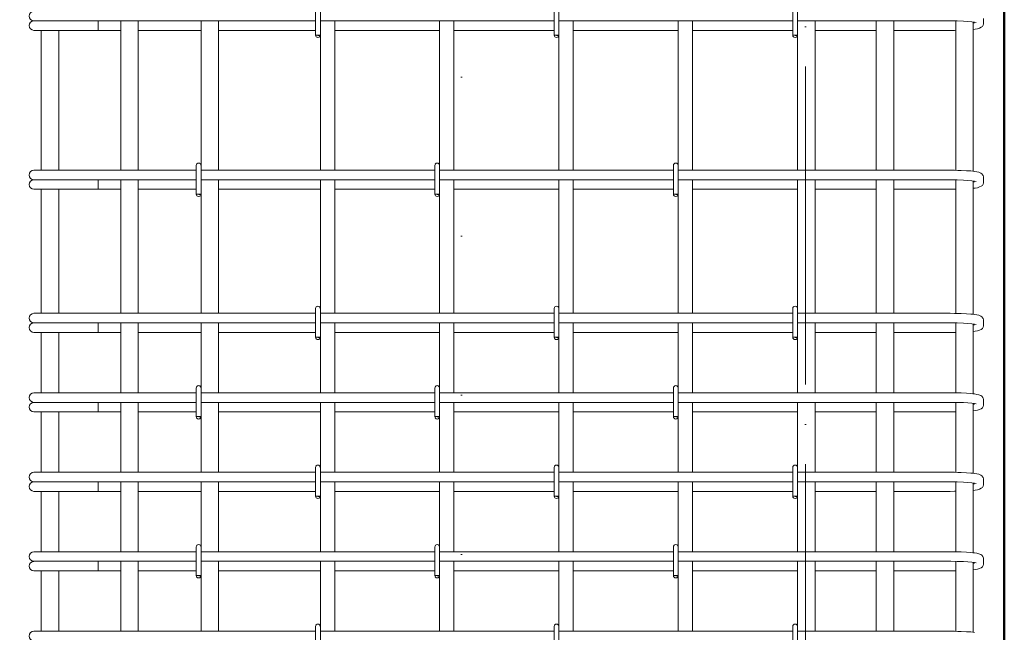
# Model space of a CAD drawing. Header units: millimetres. Extents: x 31181 to 43787, y -118926 to 7424.
# Tile 18 of 35: x 35662 to 36900, y 407 to 1177. Entities that reach past the tile are written whole.
import ezdxf

# ---------------------------------------------------------------- set-up
doc = ezdxf.new("R2010")
doc.units = ezdxf.units.MM
for name, pattern in [('ADSK_Линия разреза', [400, 0, -200, 0, -200]), ('ADSK_Линия сетки', [500, 400, -50, 0, -50]), ('ADSK_Пунктирная_п5', [100, 0, -100])]:
    doc.linetypes.add(name, pattern=pattern)
for name, color, linetype, lineweight in [('A-____-____-DIMS', 211, 'Continuous', 9), ('A-____-____-DIMS-25', 211, 'Continuous', 9), ('G-____-____-SYMB', 111, 'ADSK_Пунктирная_п5', 20), ('S-COLS-____-OTLN', 52, 'Continuous', 20), ('S-GRID-____-OTLN', 1, 'Continuous', 9), ('S-RBAR-____-OTLN', 171, 'Continuous', 100)]:
    doc.layers.add(name, color=color, linetype=linetype, lineweight=lineweight)
doc.styles.add('GOST Common_I_5', font='GOST_Common Italic.ttf', dxfattribs={"width": 0.8, "height": 62.5})
doc.dimstyles.new('ADSK_Для_арматуры_Основной_2_5_мм_шаг_кол-во_Стрелки_точный', dxfattribs={"dimscale": 304.8, "dimtxt": 0.206224, "dimasz": 0, "dimexe": 0.123031, "dimexo": 0.000403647, "dimgap": 0.032808, "dimtad": 1, "dimdec": 0, "dimlfac": 304.8, "dimdsep": 46, "dimtxsty": 'GOST Common_I_5', "dimblk2": 'NONE', "dimsah": 1, "dimcen": 0.09, "dimdle": 0.123031, "dimazin": 0, "dimtfac": 1, "dimtdec": 4, "dimtix": 1, "dimtmove": 0, "dimatfit": 3, "dimfxl": 1, "dimtvp": 1, "dimtfill": 1, "dimtolj": 1, "dimtzin": 0, "dimarcsym": 2})
doc.dimstyles.new('ADSK_Округление_5мм__Узкий__4', dxfattribs={"dimscale": 304.8, "dimtxt": 0.206224, "dimasz": 0.147638, "dimexe": 0.123031, "dimexo": 0.000269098, "dimgap": 0.032808, "dimtad": 1, "dimdec": 0, "dimlfac": 304.8, "dimrnd": 5, "dimdsep": 46, "dimtxsty": 'GOST Common_I_5', "dimblk1": 'OBLIQUE', "dimblk2": 'OBLIQUE', "dimsah": 1, "dimcen": 0.09, "dimdle": 0.123031, "dimazin": 0, "dimtfac": 1, "dimtdec": 4, "dimtix": 1, "dimtmove": 0, "dimatfit": 3, "dimfxl": 1, "dimtvp": 1, "dimtfill": 1, "dimtolj": 1, "dimtzin": 0, "dimlwd": 20, "dimlwe": 20, "dimarcsym": 2})

# ---------------------------------------------------------------- blocks, each defined once
blk = doc.blocks.new('DIMBLOCK33-КЖ1_ПЭ_ВЭ1_Армирование_Пилоны_Пм-1_3_1-1')
at = {"layer": 'A-____-____-DIMS-25', "lineweight": 40}
for points in [[(35397.4, 790), (35387.5, 715), (35407.3, 715)], [(35397.4, -110), (35407.3, -35), (35387.5, -35)]]:
    blk.add_hatch(color=256, dxfattribs=at).paths.add_polyline_path(points)
at = {"layer": 'A-____-____-DIMS-25'}
for p, q in [((35397.4, -147.5), (35397.4, 827.5)), ((35397.4, 790), (35359.9, 790)), ((35397.4, 790), (35636.3, 790)), ((35397.4, -110), (35359.9, -110)), ((35397.4, -110), (35636.3, -110))]:
    blk.add_line(p, q, dxfattribs=at)
at = {"layer": 'A-____-____-DIMS-25', "lineweight": 40}
for p, q in [((35397.4, 790), (35387.5, 715)), ((35407.3, 715), (35397.4, 790)), ((35387.5, 715), (35407.3, 715)), ((35407.3, -35), (35387.5, -35)), ((35387.5, -35), (35397.4, -110)), ((35397.4, -110), (35407.3, -35))]:
    blk.add_line(p, q, dxfattribs=at)
at = {"layer": 'A-____-____-DIMS-25', "color": 0, "insert": (35305.7, 186.6), "char_height": 62.5, "width": 368.194, "attachment_point": 1, "rotation": 90, "line_spacing_factor": 1.022761, "style": 'GOST Common_I_5', "bg_fill": 3, "box_fill_scale": 1.25, "bg_fill_color": 256, "bg_fill_true_color": 13158600, "bg_fill_transparency": 0}
blk.add_mtext('100x9=900', dxfattribs=at)
blk = doc.blocks.new('_None')
blk = doc.blocks.new('DIMBLOCK35-КЖ1_ПЭ_ВЭ1_Армирование_Пилоны_Пм-1_3_1-1')
at = {"layer": 'A-____-____-DIMS-25', "lineweight": 20}
for p, q in [((35397.4, 1007.5), (35397.4, 752.5)), ((35397.4, 970), (35359.9, 970)), ((35397.4, 970), (35648.8, 970)), ((35397.4, 790), (35359.9, 790)), ((35397.4, 790), (35648.8, 790))]:
    blk.add_line(p, q, dxfattribs=at)
at = {"layer": 'A-____-____-DIMS-25', "lineweight": 40}
for p, q in [((35397.4, 970), (35374.9, 992.5)), ((35397.4, 970), (35419.9, 947.5)), ((35397.4, 790), (35374.9, 812.5)), ((35397.4, 790), (35419.9, 767.5))]:
    blk.add_line(p, q, dxfattribs=at)
at = {"layer": 'A-____-____-DIMS-25', "color": 0, "lineweight": 20, "insert": (35305.7, 832.1), "char_height": 62.5, "width": 115.061, "attachment_point": 1, "rotation": 90, "line_spacing_factor": 1.022761, "style": 'GOST Common_I_5', "bg_fill": 3, "box_fill_scale": 1.25, "bg_fill_color": 256, "bg_fill_true_color": 13158600, "bg_fill_transparency": 0}
blk.add_mtext('180', dxfattribs=at)
blk = doc.blocks.new('_Oblique')
at = {"color": 0, "linetype": 'ByBlock', "lineweight": -2}
blk.add_line((-0.5, -0.5), (0.5, 0.5), dxfattribs=at)

msp = doc.modelspace()

# ---------------------------------------------------------------- hatches: boundary and pattern name
at = {"layer": 'S-RBAR-____-OTLN', "lineweight": 20}
for points in [[(36039.2331, 1157.302), (36039.8289, 1158), (36033.9312, 1158), (36036.9312, 1157.605)], [(36339.2331, 1157.302), (36339.8289, 1158), (36333.9312, 1158), (36336.9312, 1157.605)], [(36639.2331, 1157.302), (36639.8289, 1158), (36633.9312, 1158), (36636.9312, 1157.605)], [(35889.2331, 957.302), (35889.8289, 958), (35883.9312, 958), (35886.9312, 957.605)], [(36189.2331, 957.302), (36189.8289, 958), (36183.9312, 958), (36186.9312, 957.605)], [(36489.2331, 957.302), (36489.8289, 958), (36483.9312, 958), (36486.9312, 957.605)], [(36039.2331, 777.302), (36039.8289, 778), (36033.9312, 778), (36036.9312, 777.605)], [(36339.2331, 777.302), (36339.8289, 778), (36333.9312, 778), (36336.9312, 777.605)], [(36639.2331, 777.302), (36639.8289, 778), (36633.9312, 778), (36636.9312, 777.605)], [(35889.2331, 677.302), (35889.8289, 678), (35883.9312, 678), (35886.9312, 677.605)], [(36189.2331, 677.302), (36189.8289, 678), (36183.9312, 678), (36186.9312, 677.605)], [(36489.2331, 677.302), (36489.8289, 678), (36483.9312, 678), (36486.9312, 677.605)], [(36039.2331, 577.302), (36039.8289, 578), (36033.9312, 578), (36036.9312, 577.605)], [(36339.2331, 577.302), (36339.8289, 578), (36333.9312, 578), (36336.9312, 577.605)], [(36639.2331, 577.302), (36639.8289, 578), (36633.9312, 578), (36636.9312, 577.605)], [(35889.2331, 477.302), (35889.8289, 478), (35883.9312, 478), (35886.9312, 477.605)], [(36189.2331, 477.302), (36189.8289, 478), (36183.9312, 478), (36186.9312, 477.605)], [(36489.2331, 477.302), (36489.8289, 478), (36483.9312, 478), (36486.9312, 477.605)]]:
    msp.add_hatch(color=256, dxfattribs=at).paths.add_polyline_path(points)
h = msp.add_hatch(color=256, dxfattribs=at)
edge = h.paths.add_edge_path()
edge.add_arc((36036.9312, 1158), 3, 339.0594289, 360)
edge.add_line((36039.9312, 1158), (36036.9312, 1158))
edge.add_line((36036.9312, 1158), (36039.733, 1156.9278))
h = msp.add_hatch(color=256, dxfattribs=at)
edge = h.paths.add_edge_path()
edge.add_arc((36336.9312, 1158), 3, 339.0594289, 360)
edge.add_line((36339.9312, 1158), (36336.9312, 1158))
edge.add_line((36336.9312, 1158), (36339.733, 1156.9278))
h = msp.add_hatch(color=256, dxfattribs=at)
edge = h.paths.add_edge_path()
edge.add_arc((36636.9312, 1158), 3, 339.0594289, 360)
edge.add_line((36639.9312, 1158), (36636.9312, 1158))
edge.add_line((36636.9312, 1158), (36639.733, 1156.9278))
h = msp.add_hatch(color=256, dxfattribs=at)
edge = h.paths.add_edge_path()
edge.add_arc((35886.9312, 958), 3, 339.0594289, 360)
edge.add_line((35889.9312, 958), (35886.9312, 958))
edge.add_line((35886.9312, 958), (35889.733, 956.9278))
h = msp.add_hatch(color=256, dxfattribs=at)
edge = h.paths.add_edge_path()
edge.add_arc((36186.9312, 958), 3, 339.0594289, 360)
edge.add_line((36189.9312, 958), (36186.9312, 958))
edge.add_line((36186.9312, 958), (36189.733, 956.9278))
h = msp.add_hatch(color=256, dxfattribs=at)
edge = h.paths.add_edge_path()
edge.add_arc((36486.9312, 958), 3, 339.0594289, 360)
edge.add_line((36489.9312, 958), (36486.9312, 958))
edge.add_line((36486.9312, 958), (36489.733, 956.9278))
h = msp.add_hatch(color=256, dxfattribs=at)
edge = h.paths.add_edge_path()
edge.add_arc((36036.9312, 778), 3, 339.0594289, 360)
edge.add_line((36039.9312, 778), (36036.9312, 778))
edge.add_line((36036.9312, 778), (36039.733, 776.9278))
h = msp.add_hatch(color=256, dxfattribs=at)
edge = h.paths.add_edge_path()
edge.add_arc((36336.9312, 778), 3, 339.0594289, 360)
edge.add_line((36339.9312, 778), (36336.9312, 778))
edge.add_line((36336.9312, 778), (36339.733, 776.9278))
h = msp.add_hatch(color=256, dxfattribs=at)
edge = h.paths.add_edge_path()
edge.add_arc((36636.9312, 778), 3, 339.0594289, 360)
edge.add_line((36639.9312, 778), (36636.9312, 778))
edge.add_line((36636.9312, 778), (36639.733, 776.9278))
h = msp.add_hatch(color=256, dxfattribs=at)
edge = h.paths.add_edge_path()
edge.add_arc((35886.9312, 678), 3, 339.0594289, 360)
edge.add_line((35889.9312, 678), (35886.9312, 678))
edge.add_line((35886.9312, 678), (35889.733, 676.9278))
h = msp.add_hatch(color=256, dxfattribs=at)
edge = h.paths.add_edge_path()
edge.add_arc((36186.9312, 678), 3, 339.0594289, 360)
edge.add_line((36189.9312, 678), (36186.9312, 678))
edge.add_line((36186.9312, 678), (36189.733, 676.9278))
h = msp.add_hatch(color=256, dxfattribs=at)
edge = h.paths.add_edge_path()
edge.add_arc((36486.9312, 678), 3, 339.0594289, 360)
edge.add_line((36489.9312, 678), (36486.9312, 678))
edge.add_line((36486.9312, 678), (36489.733, 676.9278))
h = msp.add_hatch(color=256, dxfattribs=at)
edge = h.paths.add_edge_path()
edge.add_arc((36036.9312, 578), 3, 339.0594289, 360)
edge.add_line((36039.9312, 578), (36036.9312, 578))
edge.add_line((36036.9312, 578), (36039.733, 576.9278))
h = msp.add_hatch(color=256, dxfattribs=at)
edge = h.paths.add_edge_path()
edge.add_arc((36336.9312, 578), 3, 339.0594289, 360)
edge.add_line((36339.9312, 578), (36336.9312, 578))
edge.add_line((36336.9312, 578), (36339.733, 576.9278))
h = msp.add_hatch(color=256, dxfattribs=at)
edge = h.paths.add_edge_path()
edge.add_arc((36636.9312, 578), 3, 339.0594289, 360)
edge.add_line((36639.9312, 578), (36636.9312, 578))
edge.add_line((36636.9312, 578), (36639.733, 576.9278))
h = msp.add_hatch(color=256, dxfattribs=at)
edge = h.paths.add_edge_path()
edge.add_arc((35886.9312, 478), 3, 339.0594289, 360)
edge.add_line((35889.9312, 478), (35886.9312, 478))
edge.add_line((35886.9312, 478), (35889.733, 476.9278))
h = msp.add_hatch(color=256, dxfattribs=at)
edge = h.paths.add_edge_path()
edge.add_arc((36186.9312, 478), 3, 339.0594289, 360)
edge.add_line((36189.9312, 478), (36186.9312, 478))
edge.add_line((36186.9312, 478), (36189.733, 476.9278))
h = msp.add_hatch(color=256, dxfattribs=at)
edge = h.paths.add_edge_path()
edge.add_arc((36486.9312, 478), 3, 339.0594289, 360)
edge.add_line((36489.9312, 478), (36486.9312, 478))
edge.add_line((36486.9312, 478), (36489.733, 476.9278))

# ---------------------------------------------------------------- linework, layer by layer
at = {"layer": 'G-____-____-SYMB', "linetype": 'ADSK_Линия разреза'}
msp.add_line((36217.3445, 7308.1402), (36217.3445, -1022.1016), dxfattribs=at)
at = {"layer": 'S-COLS-____-OTLN', "lineweight": 50}
msp.add_line((36899.9312, 3900), (36899.9312, -160), dxfattribs=at)
at = {"layer": 'S-GRID-____-OTLN', "linetype": 'ADSK_Линия сетки'}
msp.add_line((36649.9308, -1281.9758), (36649.9308, 7313.1011), dxfattribs=at)
at = {"layer": 'S-RBAR-____-OTLN', "lineweight": 20}
for p, q in [((36033.9312, 1194), (36033.9312, 1158)), ((36039.9312, 1194), (36039.9312, 1158)), ((36333.9312, 1194), (36333.9312, 1158)), ((36339.9312, 1194), (36339.9312, 1158)), ((36633.9312, 1194), (36633.9312, 1158)), ((36639.9312, 1194), (36639.9312, 1158)), ((36873.8398, 1173.1187), (36873.8398, 1178.8813)), ((35679.8398, 1176), (35681.0664, 1176)), ((35679.8398, 1164), (35741.2956, 1164)), ((35681.3899, 1176), (35682.2893, 1176)), ((35682.2857, 1176), (35685.3219, 1176)), ((35685.311, 1176), (35687.5735, 1176)), ((35687.5632, 1176), (35691.7919, 1176)), ((35688.9312, 1164), (35688.9312, 988)), ((35691.7739, 1176), (35695.0164, 1176)), ((35694.9988, 1176), (35700.1636, 1176)), ((35700.1416, 1176), (35704.0319, 1176)), ((35704.0088, 1176), (35709.8202, 1176)), ((35709.7989, 1176), (35713.925, 1176)), ((35710.9312, 1164), (35710.9312, 988)), ((35713.9008, 1176), (35715.8398, 1176)), ((36033.9312, 1176), (35715.8398, 1176)), ((35760.5127, 1164), (35741.2956, 1164)), ((35760.5127, 1176), (35760.5127, 1164)), ((35760.5127, 1164), (35788.9312, 1164)), ((35788.9312, 1176), (35788.9312, 988)), ((35810.9312, 1176), (35810.9312, 988)), ((35810.9312, 1164), (35889.9312, 1164)), ((35889.9312, 1176), (35889.9312, 994)), ((35911.9312, 1176), (35911.9312, 988)), ((35911.9312, 1164), (36033.9312, 1164)), ((36333.9312, 1176), (36039.9312, 1176)), ((36057.9312, 988), (36057.9312, 1176)), ((36057.9312, 1164), (36189.9312, 1164)), ((36189.9312, 994), (36189.9312, 1176)), ((36207.9312, 988), (36207.9312, 1176)), ((36207.9312, 1164), (36333.9312, 1164)), ((36633.9312, 1176), (36339.9312, 1176)), ((36357.9312, 988), (36357.9312, 1176)), ((36357.9312, 1164), (36489.9312, 1164)), ((36489.9312, 994), (36489.9312, 1176)), ((36507.9312, 988), (36507.9312, 1176)), ((36507.9312, 1164), (36633.9312, 1164)), ((36831.8398, 1176), (36639.9312, 1176)), ((36661.9312, 1176), (36661.9312, 988)), ((36661.9312, 1164), (36738.9312, 1164)), ((36738.9312, 1176), (36738.9312, 988)), ((36760.9312, 1176), (36760.9312, 988)), ((36760.9312, 1164), (36831.8398, 1164)), ((36832.7105, 1175.9991), (36831.8398, 1176)), ((36831.8398, 1164), (36837.1992, 1164.0343)), ((36840.4569, 1175.9079), (36832.7105, 1175.9991)), ((36837.1992, 1164.0343), (36838.9312, 1164.0679)), ((36838.9312, 1175.9259), (36838.9312, 987.9242)), ((36848.5325, 1175.6382), (36840.4569, 1175.9079)), ((36854.2524, 1175.3072), (36848.5325, 1175.6382)), ((36859.0383, 1174.8929), (36854.2524, 1175.3072)), ((36862.629, 1174.4287), (36859.0383, 1174.8929)), ((36860.9312, 1174.6482), (36860.9312, 986.7347)), ((36860.9312, 1165.2656), (36863.3129, 1165.6128)), ((36861.8398, 1173.1187), (36861.8398, 1174.5308)), ((36864.642, 1174.0173), (36862.629, 1174.4287)), ((36863.3129, 1165.6128), (36866.3277, 1166.0523)), ((36864.7523, 1173.9888), (36864.642, 1174.0173)), ((36866.3277, 1166.0523), (36868.6727, 1166.9396)), ((36868.6727, 1166.9396), (36871.0176, 1167.827)), ((36871.0176, 1167.827), (36872.3105, 1168.9994)), ((36872.3105, 1168.9994), (36873.337, 1170.6562)), ((36873.337, 1170.6562), (36873.7777, 1172.2388)), ((36873.7777, 1172.2388), (36873.8398, 1173.1187)), ((36039.8289, 1158), (36033.9312, 1158)), ((36033.9312, 1158), (36036.9312, 1157.605)), ((36039.9312, 1158), (36036.9312, 1158)), ((36036.9312, 1158), (36039.733, 1156.9278)), ((36036.9312, 1157.605), (36039.2331, 1157.302)), ((36039.2331, 1157.302), (36039.8289, 1158)), ((36039.9312, 988), (36039.9312, 1158)), ((36339.8289, 1158), (36333.9312, 1158)), ((36333.9312, 1158), (36336.9312, 1157.605)), ((36339.9312, 1158), (36336.9312, 1158)), ((36336.9312, 1158), (36339.733, 1156.9278)), ((36336.9312, 1157.605), (36339.2331, 1157.302)), ((36339.2331, 1157.302), (36339.8289, 1158)), ((36339.9312, 988), (36339.9312, 1158)), ((36639.8289, 1158), (36633.9312, 1158)), ((36633.9312, 1158), (36636.9312, 1157.605)), ((36639.9312, 1158), (36636.9312, 1158)), ((36636.9312, 1158), (36639.733, 1156.9278)), ((36636.9312, 1157.605), (36639.2331, 1157.302)), ((36639.2331, 1157.302), (36639.8289, 1158)), ((36639.9312, 1158), (36639.9312, 988)), ((35883.9312, 994), (35883.9312, 958)), ((35889.9312, 994), (35889.9312, 958)), ((36183.9312, 994), (36183.9312, 958)), ((36189.9312, 994), (36189.9312, 958)), ((36483.9312, 994), (36483.9312, 958)), ((36489.9312, 994), (36489.9312, 958)), ((35679.8398, 988), (35690.3839, 988)), ((35690.3839, 988), (35715.8398, 988)), ((35883.6911, 988), (35715.8398, 988)), ((36183.9312, 988), (35889.9312, 988)), ((36483.9312, 988), (36189.9312, 988)), ((36831.8398, 988), (36489.9312, 988)), ((36837.1992, 987.9657), (36831.8398, 988)), ((36841.5153, 987.8622), (36837.1992, 987.9657)), ((36845.8315, 987.7587), (36841.5153, 987.8622)), ((36852.187, 987.4644), (36845.8315, 987.7587)), ((36857.8135, 987.0642), (36852.187, 987.4644)), ((36860.1788, 986.8142), (36857.8135, 987.0642)), ((36862.5441, 986.5642), (36860.1788, 986.8142)), ((36865.2407, 986.0601), (36862.5441, 986.5642)), ((36867.9372, 985.556), (36865.2407, 986.0601)), ((36870.476, 984.5201), (36867.9372, 985.556)), ((36871.6291, 983.6923), (36870.476, 984.5201)), ((36873.0156, 981.9941), (36871.6291, 983.6923)), ((36873.337, 981.3438), (36873.0156, 981.9941)), ((36873.7777, 979.7612), (36873.337, 981.3438)), ((36873.8398, 978.8813), (36873.7777, 979.7612)), ((36873.8398, 973.1187), (36873.8398, 978.8813)), ((35679.8398, 976), (35681.0664, 976)), ((35681.3899, 976), (35682.2893, 976)), ((35682.2857, 976), (35685.3219, 976)), ((35685.311, 976), (35687.5735, 976)), ((35687.5632, 976), (35691.7919, 976)), ((35691.7739, 976), (35695.0164, 976)), ((35694.9988, 976), (35700.1636, 976)), ((35700.1416, 976), (35704.0319, 976)), ((35704.0088, 976), (35709.8202, 976)), ((35709.7989, 976), (35713.925, 976)), ((35713.9008, 976), (35715.8398, 976)), ((35883.6911, 976), (35715.8398, 976)), ((35760.5127, 976), (35760.5127, 964)), ((35788.9312, 976), (35788.9312, 808)), ((35810.9312, 976), (35810.9312, 808)), ((36183.9312, 976), (35889.9312, 976)), ((35911.9312, 976), (35911.9312, 808)), ((36039.9312, 814), (36039.9312, 976)), ((36057.9312, 808), (36057.9312, 976)), ((36483.9312, 976), (36189.9312, 976)), ((36207.9312, 808), (36207.9312, 976)), ((36339.9312, 814), (36339.9312, 976)), ((36357.9312, 808), (36357.9312, 976)), ((36831.8398, 976), (36489.9312, 976)), ((36507.9312, 808), (36507.9312, 976)), ((36639.9312, 976), (36639.9312, 814)), ((36661.9312, 976), (36661.9312, 808)), ((36738.9312, 976), (36738.9312, 808)), ((36760.9312, 976), (36760.9312, 808)), ((36832.7105, 975.9991), (36831.8398, 976)), ((36840.4569, 975.9079), (36832.7105, 975.9991)), ((36838.9312, 975.9259), (36838.9312, 807.9242)), ((36848.5325, 975.6382), (36840.4569, 975.9079)), ((36854.2524, 975.3072), (36848.5325, 975.6382)), ((36859.0383, 974.8929), (36854.2524, 975.3072)), ((36862.629, 974.4287), (36859.0383, 974.8929)), ((36860.9312, 974.6482), (36860.9312, 806.7347)), ((36861.8398, 973.1187), (36861.8398, 974.5308)), ((36864.642, 974.0173), (36862.629, 974.4287)), ((36863.3129, 965.6128), (36866.3277, 966.0523)), ((36864.7523, 973.9888), (36864.642, 974.0173)), ((36866.3277, 966.0523), (36868.6727, 966.9396)), ((36868.6727, 966.9396), (36871.0176, 967.827)), ((36871.0176, 967.827), (36872.3105, 968.9994)), ((36872.3105, 968.9994), (36873.337, 970.6562)), ((36873.337, 970.6562), (36873.7777, 972.2388)), ((36873.7777, 972.2388), (36873.8398, 973.1187)), ((35679.8398, 964), (35741.2956, 964)), ((35688.9312, 964), (35688.9312, 808)), ((35710.9312, 964), (35710.9312, 808)), ((35760.5127, 964), (35741.2956, 964)), ((35760.5127, 964), (35788.9312, 964)), ((35810.9312, 964), (35883.6911, 964)), ((35889.8289, 958), (35883.9312, 958)), ((35883.9312, 958), (35886.9312, 957.605)), ((35889.9312, 958), (35886.9312, 958)), ((35886.9312, 958), (35889.733, 956.9278)), ((35886.9312, 957.605), (35889.2331, 957.302)), ((35889.2331, 957.302), (35889.8289, 958)), ((35889.9312, 958), (35889.9312, 808)), ((35911.9312, 964), (36039.9312, 964)), ((36057.9312, 964), (36183.9312, 964)), ((36189.8289, 958), (36183.9312, 958)), ((36183.9312, 958), (36186.9312, 957.605)), ((36189.9312, 958), (36186.9312, 958)), ((36186.9312, 958), (36189.733, 956.9278)), ((36186.9312, 957.605), (36189.2331, 957.302)), ((36189.2331, 957.302), (36189.8289, 958)), ((36189.9312, 808), (36189.9312, 958)), ((36207.9312, 964), (36339.9312, 964)), ((36357.9312, 964), (36483.9312, 964)), ((36489.8289, 958), (36483.9312, 958)), ((36483.9312, 958), (36486.9312, 957.605)), ((36489.9312, 958), (36486.9312, 958)), ((36486.9312, 958), (36489.733, 956.9278)), ((36486.9312, 957.605), (36489.2331, 957.302)), ((36489.2331, 957.302), (36489.8289, 958)), ((36489.9312, 808), (36489.9312, 958)), ((36507.9312, 964), (36639.9312, 964)), ((36661.9312, 964), (36738.9312, 964)), ((36760.9312, 964), (36831.8398, 964)), ((36831.8398, 964), (36837.1992, 964.0343)), ((36837.1992, 964.0343), (36838.9312, 964.0679)), ((36860.9312, 965.2656), (36863.3129, 965.6128)), ((35679.8398, 808), (35690.3839, 808)), ((35690.3839, 808), (35715.8398, 808)), ((36033.9312, 808), (35715.8398, 808)), ((36033.9312, 814), (36033.9312, 778)), ((36039.9312, 814), (36039.9312, 778)), ((36333.9312, 808), (36039.9312, 808)), ((36333.9312, 814), (36333.9312, 778)), ((36339.9312, 814), (36339.9312, 778)), ((36633.9312, 808), (36339.9312, 808)), ((36633.9312, 814), (36633.9312, 778)), ((36639.9312, 814), (36639.9312, 778)), ((36831.8398, 808), (36639.9312, 808)), ((36837.1992, 807.9657), (36831.8398, 808)), ((36841.5153, 807.8622), (36837.1992, 807.9657)), ((36845.8315, 807.7587), (36841.5153, 807.8622)), ((36852.187, 807.4644), (36845.8315, 807.7587)), ((36857.8135, 807.0642), (36852.187, 807.4644)), ((36860.1788, 806.8142), (36857.8135, 807.0642)), ((36862.5441, 806.5642), (36860.1788, 806.8142)), ((36865.2407, 806.0601), (36862.5441, 806.5642)), ((36867.9372, 805.556), (36865.2407, 806.0601)), ((36870.476, 804.5201), (36867.9372, 805.556)), ((35679.8398, 796), (35681.0664, 796)), ((35681.3899, 796), (35682.2893, 796)), ((35682.2857, 796), (35685.3219, 796)), ((35685.311, 796), (35687.5735, 796)), ((35687.5632, 796), (35691.7919, 796)), ((35691.7739, 796), (35695.0164, 796)), ((35694.9988, 796), (35700.1636, 796)), ((35700.1416, 796), (35704.0319, 796)), ((35704.0088, 796), (35709.8202, 796)), ((35709.7989, 796), (35713.925, 796)), ((35713.9008, 796), (35715.8398, 796)), ((36033.9312, 796), (35715.8398, 796)), ((35760.5127, 796), (35760.5127, 784)), ((35788.9312, 796), (35788.9312, 708)), ((35810.9312, 796), (35810.9312, 708)), ((35889.9312, 796), (35889.9312, 714)), ((35911.9312, 796), (35911.9312, 708)), ((36333.9312, 796), (36039.9312, 796)), ((36057.9312, 708), (36057.9312, 796)), ((36189.9312, 714), (36189.9312, 796)), ((36207.9312, 708), (36207.9312, 796)), ((36633.9312, 796), (36339.9312, 796)), ((36357.9312, 708), (36357.9312, 796)), ((36489.9312, 714), (36489.9312, 796)), ((36507.9312, 708), (36507.9312, 796)), ((36831.8398, 796), (36639.9312, 796)), ((36661.9312, 796), (36661.9312, 708)), ((36738.9312, 796), (36738.9312, 708)), ((36760.9312, 796), (36760.9312, 708)), ((36832.7105, 795.9991), (36831.8398, 796)), ((36840.4569, 795.9079), (36832.7105, 795.9991)), ((36838.9312, 795.9259), (36838.9312, 707.9242)), ((36848.5325, 795.6382), (36840.4569, 795.9079)), ((36854.2524, 795.3072), (36848.5325, 795.6382)), ((36859.0383, 794.8929), (36854.2524, 795.3072)), ((36862.629, 794.4287), (36859.0383, 794.8929)), ((36860.9312, 794.6482), (36860.9312, 706.7347)), ((36861.8398, 793.1187), (36861.8398, 794.5308)), ((36864.642, 794.0173), (36862.629, 794.4287)), ((36864.7523, 793.9888), (36864.642, 794.0173)), ((36871.6291, 803.6923), (36870.476, 804.5201)), ((36873.0156, 801.9941), (36871.6291, 803.6923)), ((36873.337, 801.3438), (36873.0156, 801.9941)), ((36873.7777, 799.7612), (36873.337, 801.3438)), ((36873.8398, 798.8813), (36873.7777, 799.7612)), ((36873.7777, 792.2388), (36873.8398, 793.1187)), ((36873.8398, 793.1187), (36873.8398, 798.8813)), ((35679.8398, 784), (35741.2956, 784)), ((35688.9312, 784), (35688.9312, 708)), ((35710.9312, 784), (35710.9312, 708)), ((35760.5127, 784), (35741.2956, 784)), ((35760.5127, 784), (35788.9312, 784)), ((35810.9312, 784), (35889.9312, 784)), ((35911.9312, 784), (36033.9312, 784)), ((36057.9312, 784), (36189.9312, 784)), ((36207.9312, 784), (36333.9312, 784)), ((36357.9312, 784), (36489.9312, 784)), ((36507.9312, 784), (36633.9312, 784)), ((36661.9312, 784), (36738.9312, 784)), ((36760.9312, 784), (36831.8398, 784)), ((36831.8398, 784), (36837.1992, 784.0343)), ((36837.1992, 784.0343), (36838.9312, 784.0679)), ((36860.9312, 785.2656), (36863.3129, 785.6128)), ((36863.3129, 785.6128), (36866.3277, 786.0523)), ((36866.3277, 786.0523), (36868.6727, 786.9396)), ((36868.6727, 786.9396), (36871.0176, 787.827)), ((36871.0176, 787.827), (36872.3105, 788.9994)), ((36872.3105, 788.9994), (36873.337, 790.6562)), ((36873.337, 790.6562), (36873.7777, 792.2388)), ((36039.8289, 778), (36033.9312, 778)), ((36033.9312, 778), (36036.9312, 777.605)), ((36039.9312, 778), (36036.9312, 778)), ((36036.9312, 778), (36039.733, 776.9278)), ((36036.9312, 777.605), (36039.2331, 777.302)), ((36039.2331, 777.302), (36039.8289, 778)), ((36039.9312, 708), (36039.9312, 778)), ((36339.8289, 778), (36333.9312, 778)), ((36333.9312, 778), (36336.9312, 777.605)), ((36339.9312, 778), (36336.9312, 778)), ((36336.9312, 778), (36339.733, 776.9278)), ((36336.9312, 777.605), (36339.2331, 777.302)), ((36339.2331, 777.302), (36339.8289, 778)), ((36339.9312, 708), (36339.9312, 778)), ((36639.8289, 778), (36633.9312, 778)), ((36633.9312, 778), (36636.9312, 777.605)), ((36639.9312, 778), (36636.9312, 778)), ((36636.9312, 778), (36639.733, 776.9278)), ((36636.9312, 777.605), (36639.2331, 777.302)), ((36639.2331, 777.302), (36639.8289, 778)), ((36639.9312, 778), (36639.9312, 708)), ((35679.8398, 708), (35690.3839, 708)), ((35690.3839, 708), (35715.8398, 708)), ((35883.6911, 708), (35715.8398, 708)), ((35883.9312, 714), (35883.9312, 678)), ((35889.9312, 714), (35889.9312, 678)), ((36183.9312, 708), (35889.9312, 708)), ((36183.9312, 714), (36183.9312, 678)), ((36189.9312, 714), (36189.9312, 678)), ((36483.9312, 708), (36189.9312, 708)), ((36483.9312, 714), (36483.9312, 678)), ((36489.9312, 714), (36489.9312, 678)), ((36831.8398, 708), (36489.9312, 708)), ((36837.1992, 707.9657), (36831.8398, 708)), ((36841.5153, 707.8622), (36837.1992, 707.9657)), ((36845.8315, 707.7587), (36841.5153, 707.8622)), ((36852.187, 707.4644), (36845.8315, 707.7587)), ((36857.8135, 707.0642), (36852.187, 707.4644)), ((36860.1788, 706.8142), (36857.8135, 707.0642)), ((36862.5441, 706.5642), (36860.1788, 706.8142)), ((36865.2407, 706.0601), (36862.5441, 706.5642)), ((36867.9372, 705.556), (36865.2407, 706.0601)), ((35679.8398, 696), (35681.0664, 696)), ((35681.3899, 696), (35682.2893, 696)), ((35682.2857, 696), (35685.3219, 696)), ((35685.311, 696), (35687.5735, 696)), ((35687.5632, 696), (35691.7919, 696)), ((35691.7739, 696), (35695.0164, 696)), ((35694.9988, 696), (35700.1636, 696)), ((35700.1416, 696), (35704.0319, 696)), ((35704.0088, 696), (35709.8202, 696)), ((35709.7989, 696), (35713.925, 696)), ((35713.9008, 696), (35715.8398, 696)), ((35883.6911, 696), (35715.8398, 696)), ((35760.5127, 696), (35760.5127, 684)), ((35788.9312, 696), (35788.9312, 608)), ((35810.9312, 696), (35810.9312, 608)), ((36183.9312, 696), (35889.9312, 696)), ((35911.9312, 696), (35911.9312, 608)), ((36039.9312, 614), (36039.9312, 696)), ((36057.9312, 608), (36057.9312, 696)), ((36483.9312, 696), (36189.9312, 696)), ((36207.9312, 608), (36207.9312, 696)), ((36339.9312, 614), (36339.9312, 696)), ((36357.9312, 608), (36357.9312, 696)), ((36831.8398, 696), (36489.9312, 696)), ((36507.9312, 608), (36507.9312, 696)), ((36639.9312, 696), (36639.9312, 614)), ((36661.9312, 696), (36661.9312, 608)), ((36738.9312, 696), (36738.9312, 608)), ((36760.9312, 696), (36760.9312, 608)), ((36832.7105, 695.9991), (36831.8398, 696)), ((36840.4569, 695.9079), (36832.7105, 695.9991)), ((36838.9312, 695.9259), (36838.9312, 607.9242)), ((36848.5325, 695.6382), (36840.4569, 695.9079)), ((36854.2524, 695.3072), (36848.5325, 695.6382)), ((36859.0383, 694.8929), (36854.2524, 695.3072)), ((36862.629, 694.4287), (36859.0383, 694.8929)), ((36860.9312, 694.6482), (36860.9312, 606.7347)), ((36861.8398, 693.1187), (36861.8398, 694.5308)), ((36864.642, 694.0173), (36862.629, 694.4287)), ((36864.7523, 693.9888), (36864.642, 694.0173)), ((36870.476, 704.5201), (36867.9372, 705.556)), ((36871.6291, 703.6923), (36870.476, 704.5201)), ((36873.0156, 701.9941), (36871.6291, 703.6923)), ((36873.337, 701.3438), (36873.0156, 701.9941)), ((36873.7777, 699.7612), (36873.337, 701.3438)), ((36873.8398, 698.8813), (36873.7777, 699.7612)), ((36873.8398, 693.1187), (36873.8398, 698.8813)), ((35679.8398, 684), (35741.2956, 684)), ((35688.9312, 684), (35688.9312, 608)), ((35710.9312, 684), (35710.9312, 608)), ((35760.5127, 684), (35741.2956, 684)), ((35760.5127, 684), (35788.9312, 684)), ((35810.9312, 684), (35883.6911, 684)), ((35911.9312, 684), (36039.9312, 684)), ((36057.9312, 684), (36183.9312, 684)), ((36207.9312, 684), (36339.9312, 684)), ((36357.9312, 684), (36483.9312, 684)), ((36507.9312, 684), (36639.9312, 684)), ((36661.9312, 684), (36738.9312, 684)), ((36760.9312, 684), (36831.8398, 684)), ((36831.8398, 684), (36837.1992, 684.0343)), ((36837.1992, 684.0343), (36838.9312, 684.0679)), ((36860.9312, 685.2656), (36863.3129, 685.6128)), ((36863.3129, 685.6128), (36866.3277, 686.0523)), ((36866.3277, 686.0523), (36868.6727, 686.9396)), ((36868.6727, 686.9396), (36871.0176, 687.827)), ((36871.0176, 687.827), (36872.3105, 688.9994)), ((36872.3105, 688.9994), (36873.337, 690.6562)), ((36873.337, 690.6562), (36873.7777, 692.2388)), ((36873.7777, 692.2388), (36873.8398, 693.1187)), ((35889.8289, 678), (35883.9312, 678)), ((35883.9312, 678), (35886.9312, 677.605)), ((35889.9312, 678), (35886.9312, 678)), ((35886.9312, 678), (35889.733, 676.9278)), ((35886.9312, 677.605), (35889.2331, 677.302)), ((35889.2331, 677.302), (35889.8289, 678)), ((35889.9312, 678), (35889.9312, 608)), ((36189.8289, 678), (36183.9312, 678)), ((36183.9312, 678), (36186.9312, 677.605)), ((36189.9312, 678), (36186.9312, 678)), ((36186.9312, 678), (36189.733, 676.9278)), ((36186.9312, 677.605), (36189.2331, 677.302)), ((36189.2331, 677.302), (36189.8289, 678)), ((36189.9312, 608), (36189.9312, 678)), ((36489.8289, 678), (36483.9312, 678)), ((36483.9312, 678), (36486.9312, 677.605)), ((36489.9312, 678), (36486.9312, 678)), ((36486.9312, 678), (36489.733, 676.9278)), ((36486.9312, 677.605), (36489.2331, 677.302)), ((36489.2331, 677.302), (36489.8289, 678)), ((36489.9312, 608), (36489.9312, 678)), ((35679.8398, 608), (35690.3839, 608)), ((35690.3839, 608), (35715.8398, 608)), ((36033.9312, 608), (35715.8398, 608)), ((36033.9312, 614), (36033.9312, 578)), ((36039.9312, 614), (36039.9312, 578)), ((36333.9312, 608), (36039.9312, 608)), ((36333.9312, 614), (36333.9312, 578)), ((36339.9312, 614), (36339.9312, 578)), ((36633.9312, 608), (36339.9312, 608)), ((36633.9312, 614), (36633.9312, 578)), ((36639.9312, 614), (36639.9312, 578)), ((36831.8398, 608), (36639.9312, 608)), ((36837.1992, 607.9657), (36831.8398, 608)), ((36841.5153, 607.8622), (36837.1992, 607.9657)), ((36845.8315, 607.7587), (36841.5153, 607.8622)), ((36852.187, 607.4644), (36845.8315, 607.7587)), ((36857.8135, 607.0642), (36852.187, 607.4644)), ((36860.1788, 606.8142), (36857.8135, 607.0642)), ((36862.5441, 606.5642), (36860.1788, 606.8142)), ((35679.8398, 596), (35681.0664, 596)), ((35681.3899, 596), (35682.2893, 596)), ((35682.2857, 596), (35685.3219, 596)), ((35685.311, 596), (35687.5735, 596)), ((35687.5632, 596), (35691.7919, 596)), ((35691.7739, 596), (35695.0164, 596)), ((35694.9988, 596), (35700.1636, 596)), ((35700.1416, 596), (35704.0319, 596)), ((35704.0088, 596), (35709.8202, 596)), ((35709.7989, 596), (35713.925, 596)), ((35713.9008, 596), (35715.8398, 596)), ((36033.9312, 596), (35715.8398, 596)), ((35760.5127, 596), (35760.5127, 584)), ((35788.9312, 596), (35788.9312, 508)), ((35810.9312, 596), (35810.9312, 508)), ((35889.9312, 596), (35889.9312, 514)), ((35911.9312, 596), (35911.9312, 508)), ((36333.9312, 596), (36039.9312, 596)), ((36057.9312, 508), (36057.9312, 596)), ((36189.9312, 514), (36189.9312, 596)), ((36207.9312, 508), (36207.9312, 596)), ((36633.9312, 596), (36339.9312, 596)), ((36357.9312, 508), (36357.9312, 596)), ((36489.9312, 514), (36489.9312, 596)), ((36507.9312, 508), (36507.9312, 596)), ((36831.8398, 596), (36639.9312, 596)), ((36661.9312, 596), (36661.9312, 508)), ((36738.9312, 596), (36738.9312, 508)), ((36760.9312, 596), (36760.9312, 508)), ((36832.7105, 595.9991), (36831.8398, 596)), ((36840.4569, 595.9079), (36832.7105, 595.9991)), ((36838.9312, 595.9259), (36838.9312, 507.9242)), ((36848.5325, 595.6382), (36840.4569, 595.9079)), ((36854.2524, 595.3072), (36848.5325, 595.6382)), ((36859.0383, 594.8929), (36854.2524, 595.3072)), ((36862.629, 594.4287), (36859.0383, 594.8929)), ((36860.9312, 594.6482), (36860.9312, 506.7347)), ((36861.8398, 593.1187), (36861.8398, 594.5308)), ((36865.2407, 606.0601), (36862.5441, 606.5642)), ((36864.642, 594.0173), (36862.629, 594.4287)), ((36867.9372, 605.556), (36865.2407, 606.0601)), ((36870.476, 604.5201), (36867.9372, 605.556)), ((36871.6291, 603.6923), (36870.476, 604.5201)), ((36873.0156, 601.9941), (36871.6291, 603.6923)), ((36873.337, 601.3438), (36873.0156, 601.9941)), ((36873.7777, 599.7612), (36873.337, 601.3438)), ((36873.8398, 598.8813), (36873.7777, 599.7612)), ((36873.8398, 593.1187), (36873.8398, 598.8813)), ((35679.8398, 584), (35741.2956, 584)), ((35688.9312, 584), (35688.9312, 508)), ((35710.9312, 584), (35710.9312, 508)), ((35760.5127, 584), (35741.2956, 584)), ((35760.5127, 584), (35788.9312, 584)), ((35810.9312, 584), (35889.9312, 584)), ((35911.9312, 584), (36033.9312, 584)), ((36057.9312, 584), (36189.9312, 584)), ((36207.9312, 584), (36333.9312, 584)), ((36357.9312, 584), (36489.9312, 584)), ((36507.9312, 584), (36633.9312, 584)), ((36661.9312, 584), (36738.9312, 584)), ((36760.9312, 584), (36831.8398, 584)), ((36831.8398, 584), (36837.1992, 584.0343)), ((36837.1992, 584.0343), (36838.9312, 584.0679)), ((36860.9312, 585.2656), (36863.3129, 585.6128)), ((36863.3129, 585.6128), (36866.3277, 586.0523)), ((36864.7523, 593.9888), (36864.642, 594.0173)), ((36866.3277, 586.0523), (36868.6727, 586.9396)), ((36868.6727, 586.9396), (36871.0176, 587.827)), ((36871.0176, 587.827), (36872.3105, 588.9994)), ((36872.3105, 588.9994), (36873.337, 590.6562)), ((36873.337, 590.6562), (36873.7777, 592.2388)), ((36873.7777, 592.2388), (36873.8398, 593.1187)), ((36039.8289, 578), (36033.9312, 578)), ((36033.9312, 578), (36036.9312, 577.605)), ((36039.9312, 578), (36036.9312, 578)), ((36036.9312, 578), (36039.733, 576.9278)), ((36036.9312, 577.605), (36039.2331, 577.302)), ((36039.2331, 577.302), (36039.8289, 578)), ((36039.9312, 508), (36039.9312, 578)), ((36339.8289, 578), (36333.9312, 578)), ((36333.9312, 578), (36336.9312, 577.605)), ((36339.9312, 578), (36336.9312, 578)), ((36336.9312, 578), (36339.733, 576.9278)), ((36336.9312, 577.605), (36339.2331, 577.302)), ((36339.2331, 577.302), (36339.8289, 578)), ((36339.9312, 508), (36339.9312, 578)), ((36639.8289, 578), (36633.9312, 578)), ((36633.9312, 578), (36636.9312, 577.605)), ((36639.9312, 578), (36636.9312, 578)), ((36636.9312, 578), (36639.733, 576.9278)), ((36636.9312, 577.605), (36639.2331, 577.302)), ((36639.2331, 577.302), (36639.8289, 578)), ((36639.9312, 578), (36639.9312, 508)), ((35679.8398, 508), (35690.3839, 508)), ((35690.3839, 508), (35715.8398, 508)), ((35883.6911, 508), (35715.8398, 508)), ((35883.9312, 514), (35883.9312, 478)), ((35889.9312, 514), (35889.9312, 478)), ((36183.9312, 508), (35889.9312, 508)), ((36183.9312, 514), (36183.9312, 478)), ((36189.9312, 514), (36189.9312, 478)), ((36483.9312, 508), (36189.9312, 508)), ((36483.9312, 514), (36483.9312, 478)), ((36489.9312, 514), (36489.9312, 478)), ((36831.8398, 508), (36489.9312, 508)), ((36837.1992, 507.9657), (36831.8398, 508)), ((36841.5153, 507.8622), (36837.1992, 507.9657)), ((36845.8315, 507.7587), (36841.5153, 507.8622)), ((36852.187, 507.4644), (36845.8315, 507.7587)), ((35679.8398, 496), (35681.0664, 496)), ((35681.3899, 496), (35682.2893, 496)), ((35682.2857, 496), (35685.3219, 496)), ((35685.311, 496), (35687.5735, 496)), ((35687.5632, 496), (35691.7919, 496)), ((35691.7739, 496), (35695.0164, 496)), ((35694.9988, 496), (35700.1636, 496)), ((35700.1416, 496), (35704.0319, 496)), ((35704.0088, 496), (35709.8202, 496)), ((35709.7989, 496), (35713.925, 496)), ((35713.9008, 496), (35715.8398, 496)), ((35883.6911, 496), (35715.8398, 496)), ((35760.5127, 496), (35760.5127, 484)), ((35788.9312, 496), (35788.9312, 408)), ((35810.9312, 496), (35810.9312, 408)), ((36183.9312, 496), (35889.9312, 496)), ((35911.9312, 496), (35911.9312, 408)), ((36039.9312, 414), (36039.9312, 496)), ((36057.9312, 408), (36057.9312, 496)), ((36483.9312, 496), (36189.9312, 496)), ((36207.9312, 408), (36207.9312, 496)), ((36339.9312, 414), (36339.9312, 496)), ((36357.9312, 408), (36357.9312, 496)), ((36831.8398, 496), (36489.9312, 496)), ((36507.9312, 408), (36507.9312, 496)), ((36639.9312, 496), (36639.9312, 414)), ((36661.9312, 496), (36661.9312, 408)), ((36738.9312, 496), (36738.9312, 408)), ((36760.9312, 496), (36760.9312, 408)), ((36832.7105, 495.9991), (36831.8398, 496)), ((36840.4569, 495.9079), (36832.7105, 495.9991)), ((36838.9312, 495.9259), (36838.9312, 407.9242)), ((36848.5325, 495.6382), (36840.4569, 495.9079)), ((36854.2524, 495.3072), (36848.5325, 495.6382)), ((36857.8135, 507.0642), (36852.187, 507.4644)), ((36859.0383, 494.8929), (36854.2524, 495.3072)), ((36860.1788, 506.8142), (36857.8135, 507.0642)), ((36862.5441, 506.5642), (36860.1788, 506.8142)), ((36865.2407, 506.0601), (36862.5441, 506.5642)), ((36867.9372, 505.556), (36865.2407, 506.0601)), ((36870.476, 504.5201), (36867.9372, 505.556)), ((36871.6291, 503.6923), (36870.476, 504.5201)), ((36873.0156, 501.9941), (36871.6291, 503.6923)), ((36873.337, 501.3438), (36873.0156, 501.9941)), ((36873.7777, 499.7612), (36873.337, 501.3438)), ((36873.8398, 498.8813), (36873.7777, 499.7612)), ((36873.8398, 493.1187), (36873.8398, 498.8813)), ((35679.8398, 484), (35741.2956, 484)), ((35688.9312, 484), (35688.9312, 408)), ((35710.9312, 484), (35710.9312, 408)), ((35760.5127, 484), (35741.2956, 484)), ((35760.5127, 484), (35788.9312, 484)), ((35810.9312, 484), (35883.6911, 484)), ((35911.9312, 484), (36039.9312, 484)), ((36057.9312, 484), (36183.9312, 484)), ((36207.9312, 484), (36339.9312, 484)), ((36357.9312, 484), (36483.9312, 484)), ((36507.9312, 484), (36639.9312, 484)), ((36661.9312, 484), (36738.9312, 484)), ((36760.9312, 484), (36831.8398, 484)), ((36831.8398, 484), (36837.1992, 484.0343)), ((36837.1992, 484.0343), (36838.9312, 484.0679)), ((36862.629, 494.4287), (36859.0383, 494.8929)), ((36860.9312, 494.6482), (36860.9312, 406.7347)), ((36860.9312, 485.2656), (36863.3129, 485.6128)), ((36861.8398, 493.1187), (36861.8398, 494.5308)), ((36864.642, 494.0173), (36862.629, 494.4287)), ((36863.3129, 485.6128), (36866.3277, 486.0523)), ((36864.7523, 493.9888), (36864.642, 494.0173)), ((36866.3277, 486.0523), (36868.6727, 486.9396)), ((36868.6727, 486.9396), (36871.0176, 487.827)), ((36871.0176, 487.827), (36872.3105, 488.9994)), ((36872.3105, 488.9994), (36873.337, 490.6562)), ((36873.337, 490.6562), (36873.7777, 492.2388)), ((36873.7777, 492.2388), (36873.8398, 493.1187)), ((35889.8289, 478), (35883.9312, 478)), ((35883.9312, 478), (35886.9312, 477.605)), ((35889.9312, 478), (35886.9312, 478)), ((35886.9312, 478), (35889.733, 476.9278)), ((35886.9312, 477.605), (35889.2331, 477.302)), ((35889.2331, 477.302), (35889.8289, 478)), ((35889.9312, 478), (35889.9312, 408)), ((36189.8289, 478), (36183.9312, 478)), ((36183.9312, 478), (36186.9312, 477.605)), ((36189.9312, 478), (36186.9312, 478)), ((36186.9312, 478), (36189.733, 476.9278)), ((36186.9312, 477.605), (36189.2331, 477.302)), ((36189.2331, 477.302), (36189.8289, 478)), ((36189.9312, 408), (36189.9312, 478)), ((36489.8289, 478), (36483.9312, 478)), ((36483.9312, 478), (36486.9312, 477.605)), ((36489.9312, 478), (36486.9312, 478)), ((36486.9312, 478), (36489.733, 476.9278)), ((36486.9312, 477.605), (36489.2331, 477.302)), ((36489.2331, 477.302), (36489.8289, 478)), ((36489.9312, 408), (36489.9312, 478)), ((36033.9312, 414), (36033.9312, 378)), ((36039.9312, 414), (36039.9312, 378)), ((36333.9312, 414), (36333.9312, 378)), ((36339.9312, 414), (36339.9312, 378)), ((36633.9312, 414), (36633.9312, 378)), ((36639.9312, 414), (36639.9312, 378)), ((35679.8398, 408), (35690.3839, 408)), ((35690.3839, 408), (35715.8398, 408)), ((36033.9312, 408), (35715.8398, 408)), ((36333.9312, 408), (36039.9312, 408)), ((36633.9312, 408), (36339.9312, 408)), ((36831.8398, 408), (36639.9312, 408)), ((36837.1992, 407.9657), (36831.8398, 408)), ((36841.5153, 407.8622), (36837.1992, 407.9657)), ((36845.8315, 407.7587), (36841.5153, 407.8622)), ((36852.187, 407.4644), (36845.8315, 407.7587)), ((36857.8135, 407.0642), (36852.187, 407.4644)), ((36860.1788, 406.8142), (36857.8135, 407.0642)), ((36862.5441, 406.5642), (36860.1788, 406.8142))]:
    msp.add_line(p, q, dxfattribs=at)
for centre, radius, start, end in [((35679.8398, 1182), 6, 90, 270), ((35679.8398, 1170), 6, 90, 270), ((35679.8398, 1170), 6, 90, 105), ((36036.9312, 1158), 3, 180, 0), ((36036.9312, 1158), 3, 210, 240), ((36036.9312, 1158), 3, 300, 330), ((36036.9312, 1158), 3, 339.0594289, 360), ((36036.9312, 1158), 3, 345, 0), ((36336.9312, 1158), 3, 180, 0), ((36336.9312, 1158), 3, 210, 240), ((36336.9312, 1158), 3, 300, 330), ((36336.9312, 1158), 3, 339.0594289, 360), ((36336.9312, 1158), 3, 345, 0), ((36636.9312, 1158), 3, 180, 0), ((36636.9312, 1158), 3, 210, 240), ((36636.9312, 1158), 3, 300, 330), ((36636.9312, 1158), 3, 339.0594289, 360), ((36636.9312, 1158), 3, 345, 0), ((35886.9312, 994), 3, 0, 180), ((35886.9312, 994), 3, 120, 150), ((35886.9312, 994), 3, 30, 60), ((35886.9312, 994), 3, 0, 15), ((36186.9312, 994), 3, 0, 180), ((36186.9312, 994), 3, 120, 150), ((36186.9312, 994), 3, 30, 60), ((36186.9312, 994), 3, 0, 15), ((36486.9312, 994), 3, 0, 180), ((36486.9312, 994), 3, 120, 150), ((36486.9312, 994), 3, 30, 60), ((36486.9312, 994), 3, 0, 15), ((35679.8398, 982), 6, 90, 270), ((35679.8398, 970), 6, 90, 270), ((35679.8398, 970), 6, 90, 105), ((35886.9312, 958), 3, 180, 0), ((35886.9312, 958), 3, 210, 240), ((35886.9312, 958), 3, 300, 330), ((35886.9312, 958), 3, 339.0594289, 0), ((35886.9312, 958), 3, 345, 0), ((36186.9312, 958), 3, 180, 0), ((36186.9312, 958), 3, 210, 240), ((36186.9312, 958), 3, 300, 330), ((36186.9312, 958), 3, 339.0594289, 360), ((36186.9312, 958), 3, 345, 0), ((36486.9312, 958), 3, 180, 0), ((36486.9312, 958), 3, 210, 240), ((36486.9312, 958), 3, 300, 330), ((36486.9312, 958), 3, 339.0594289, 360), ((36486.9312, 958), 3, 345, 0), ((35679.8398, 802), 6, 90, 270), ((36036.9312, 814), 3, 0, 180), ((36036.9312, 814), 3, 120, 150), ((36036.9312, 814), 3, 30, 60), ((36036.9312, 814), 3, 0, 15), ((36336.9312, 814), 3, 0, 180), ((36336.9312, 814), 3, 120, 150), ((36336.9312, 814), 3, 30, 60), ((36336.9312, 814), 3, 0, 15), ((36636.9312, 814), 3, 0, 180), ((36636.9312, 814), 3, 120, 150), ((36636.9312, 814), 3, 30, 60), ((36636.9312, 814), 3, 0, 15), ((35679.8398, 790), 6, 90, 270), ((35679.8398, 790), 6, 90, 105), ((36036.9312, 778), 3, 180, 0), ((36036.9312, 778), 3, 210, 240), ((36036.9312, 778), 3, 300, 330), ((36036.9312, 778), 3, 339.0594289, 0), ((36036.9312, 778), 3, 345, 0), ((36336.9312, 778), 3, 180, 0), ((36336.9312, 778), 3, 210, 240), ((36336.9312, 778), 3, 300, 330), ((36336.9312, 778), 3, 339.0594289, 360), ((36336.9312, 778), 3, 345, 0), ((36636.9312, 778), 3, 180, 0), ((36636.9312, 778), 3, 210, 240), ((36636.9312, 778), 3, 300, 330), ((36636.9312, 778), 3, 339.0594289, 360), ((36636.9312, 778), 3, 345, 0), ((35679.8398, 702), 6, 90, 270), ((35886.9312, 714), 3, 0, 180), ((35886.9312, 714), 3, 120, 150), ((35886.9312, 714), 3, 30, 60), ((35886.9312, 714), 3, 0, 15), ((36186.9312, 714), 3, 0, 180), ((36186.9312, 714), 3, 120, 150), ((36186.9312, 714), 3, 30, 60), ((36186.9312, 714), 3, 0, 15), ((36486.9312, 714), 3, 0, 180), ((36486.9312, 714), 3, 120, 150), ((36486.9312, 714), 3, 30, 60), ((36486.9312, 714), 3, 0, 15), ((35679.8398, 690), 6, 90, 270), ((35679.8398, 690), 6, 90, 105), ((35886.9312, 678), 3, 180, 0), ((35886.9312, 678), 3, 210, 240), ((35886.9312, 678), 3, 300, 330), ((35886.9312, 678), 3, 339.0594289, 0), ((35886.9312, 678), 3, 345, 0), ((36186.9312, 678), 3, 180, 0), ((36186.9312, 678), 3, 210, 240), ((36186.9312, 678), 3, 300, 330), ((36186.9312, 678), 3, 339.0594289, 0), ((36186.9312, 678), 3, 345, 0), ((36486.9312, 678), 3, 180, 0), ((36486.9312, 678), 3, 210, 240), ((36486.9312, 678), 3, 300, 330), ((36486.9312, 678), 3, 339.0594289, 0), ((36486.9312, 678), 3, 345, 0), ((35679.8398, 602), 6, 90, 270), ((36036.9312, 614), 3, 0, 180), ((36036.9312, 614), 3, 120, 150), ((36036.9312, 614), 3, 30, 60), ((36036.9312, 614), 3, 0, 15), ((36336.9312, 614), 3, 0, 180), ((36336.9312, 614), 3, 120, 150), ((36336.9312, 614), 3, 30, 60), ((36336.9312, 614), 3, 0, 15), ((36636.9312, 614), 3, 0, 180), ((36636.9312, 614), 3, 120, 150), ((36636.9312, 614), 3, 30, 60), ((36636.9312, 614), 3, 0, 15), ((35679.8398, 590), 6, 90, 270), ((35679.8398, 590), 6, 90, 105), ((36036.9312, 578), 3, 180, 0), ((36036.9312, 578), 3, 210, 240), ((36036.9312, 578), 3, 300, 330), ((36036.9312, 578), 3, 339.0594289, 0), ((36036.9312, 578), 3, 345, 0), ((36336.9312, 578), 3, 180, 0), ((36336.9312, 578), 3, 210, 240), ((36336.9312, 578), 3, 300, 330), ((36336.9312, 578), 3, 339.0594289, 360), ((36336.9312, 578), 3, 345, 0), ((36636.9312, 578), 3, 180, 0), ((36636.9312, 578), 3, 210, 240), ((36636.9312, 578), 3, 300, 330), ((36636.9312, 578), 3, 339.0594289, 360), ((36636.9312, 578), 3, 345, 0), ((35679.8398, 502), 6, 90, 270), ((35886.9312, 514), 3, 0, 180), ((35886.9312, 514), 3, 120, 150), ((35886.9312, 514), 3, 30, 60), ((35886.9312, 514), 3, 0, 15), ((36186.9312, 514), 3, 0, 180), ((36186.9312, 514), 3, 120, 150), ((36186.9312, 514), 3, 30, 60), ((36186.9312, 514), 3, 0, 15), ((36486.9312, 514), 3, 0, 180), ((36486.9312, 514), 3, 120, 150), ((36486.9312, 514), 3, 30, 60), ((36486.9312, 514), 3, 0, 15), ((35679.8398, 490), 6, 90, 270), ((35679.8398, 490), 6, 90, 105), ((35886.9312, 478), 3, 180, 0), ((35886.9312, 478), 3, 210, 240), ((35886.9312, 478), 3, 300, 330), ((35886.9312, 478), 3, 339.0594289, 0), ((35886.9312, 478), 3, 345, 0), ((36186.9312, 478), 3, 180, 0), ((36186.9312, 478), 3, 210, 240), ((36186.9312, 478), 3, 300, 330), ((36186.9312, 478), 3, 339.0594289, 0), ((36186.9312, 478), 3, 345, 0), ((36486.9312, 478), 3, 180, 0), ((36486.9312, 478), 3, 210, 240), ((36486.9312, 478), 3, 300, 330), ((36486.9312, 478), 3, 339.0594289, 0), ((36486.9312, 478), 3, 345, 0), ((36036.9312, 414), 3, 0, 180), ((36036.9312, 414), 3, 120, 150), ((36036.9312, 414), 3, 30, 60), ((36036.9312, 414), 3, 0, 15), ((36336.9312, 414), 3, 0, 180), ((36336.9312, 414), 3, 120, 150), ((36336.9312, 414), 3, 30, 60), ((36336.9312, 414), 3, 0, 15), ((36636.9312, 414), 3, 0, 180), ((36636.9312, 414), 3, 120, 150), ((36636.9312, 414), 3, 30, 60), ((36636.9312, 414), 3, 0, 15), ((35679.8398, 402), 6, 90, 270)]:
    msp.add_arc(centre, radius, start, end, dxfattribs=at)

# ---------------------------------------------------------------- next in the draw order: dimensions: what is measured, and where the dimension line sits
at = {"layer": 'A-____-____-DIMS'}
dim = msp.add_linear_dim(base=(35397.3831, 790), p1=(35673.8398, -110), p2=(35673.8398, 790), angle=90, text='100x9=900', dimstyle='ADSK_Для_арматуры_Основной_2_5_мм_шаг_кол-во_Стрелки_точный', override={"dimpost": '<>', "dimblk1": 'None', "dimblk2": 'None', "dimsah": 1, "dimfxl": 900}, dxfattribs=at)
dim.commit()
dim.dimension.update_dxf_attribs({"geometry": 'DIMBLOCK33-КЖ1_ПЭ_ВЭ1_Армирование_Пилоны_Пм-1_3_1-1', "text_midpoint": (35356.1331, 340)})

# ---------------------------------------------------------------- next in the draw order: dimensions: what is measured, and where the dimension line sits
at = {"layer": 'A-____-____-DIMS', "lineweight": 20}
dim = msp.add_linear_dim(base=(35397.3831, 790), p1=(35673.8398, 970), p2=(35673.8398, 790), angle=90, dimstyle='ADSK_Округление_5мм__Узкий__4', override={"dimpost": '<>', "dimfxl": 180}, dxfattribs=at)
dim.commit()
dim.dimension.update_dxf_attribs({"geometry": 'DIMBLOCK35-КЖ1_ПЭ_ВЭ1_Армирование_Пилоны_Пм-1_3_1-1', "text_midpoint": (35356.1331, 880)})

doc.saveas('drawing.dxf')
